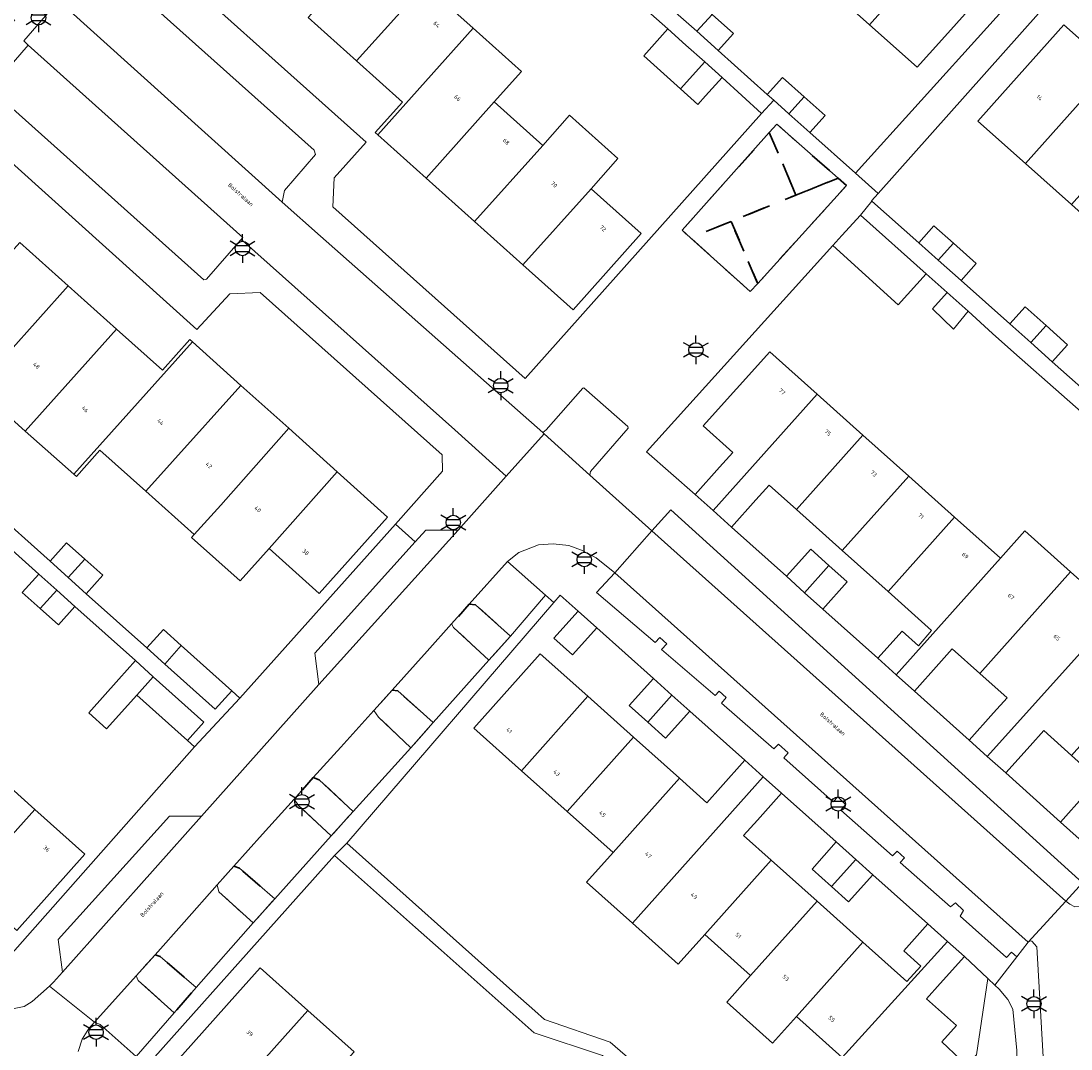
# Model space of a CAD drawing. Extents: x 105780 to 185197, y 477999 to 525027.
# Tile 226 of 256: x 108798 to 108890, y 479600 to 479691. Entities that reach past the tile are written whole.
import ezdxf
from ezdxf.enums import TextEntityAlignment as Align

# ---------------------------------------------------------------- set-up
doc = ezdxf.new("R2010")
doc.units = 0
doc.linetypes.add('XX-HIDDEN', pattern=[4, 2, -2])
for name, color, linetype, lineweight in [('B-GV-GR-HAAG_01-G', 252, 'GR-HAAG1', 13), ('B-GV-GR-MATERIAALGRENS-G', 252, 'XX-HIDDEN', 35), ('B-RO-IE-MEUBILAIR_WEGMEUBILAIR-S', 252, 'Continuous', 25), ('B-XX-KG-KADASTRAAL_BEBOUWING-G', 252, 'Continuous', 20), ('B1-WE-OG-BEBOUWING-T18', 7, 'Continuous', 18), ('B1-WE-OG-TERREIN_ERF-GV', 252, 'Continuous', 18), ('B1-WE-OG-TOPOGRAFIE-T18', 10, 'Continuous', 18), ('B1-WE-VH-VERHARDING_ASFALT-GV', 252, 'Continuous', 18), ('B1-WE-VH-VERHARDING_BETONSTRAATSTEEN-GV', 252, 'Continuous', 18), ('B1-WE-VH-VERHARDING_HALFVERHARDING_SCHELP-GV', 252, 'Continuous', 18), ('B1-WE-VH-VERHARDING_TEGEL-GV', 252, 'Continuous', 18)]:
    doc.layers.add(name, color=color, linetype=linetype, lineweight=lineweight)
doc.styles.add('NLCS-ISO', font='NLCS-ISO.ttf')
doc.styles.add('NLCS-ISO-M200-T18', font='NLCS-ISO.ttf', dxfattribs={"height": 0.36})
doc.linetypes.add('GR-HAAG1', pattern='A,6,[176,NLCS.shx,S=0.125,R=0,X=0,Y=0],-2', length=8)

# ---------------------------------------------------------------- blocks, each defined once
blk = doc.blocks.new('B-SIE-WEG_LICHTMAST-SO')
at = {"ltscale": 0.1}
for p, q in [((0, 1.27), (0, 2.53)), ((-1.1, 0.63), (-2.19, 1.27)), ((1.1, 0.63), (2.19, 1.27)), ((-1.1, -0.63), (-2.19, -1.27)), ((0, -1.27), (0, -2.53)), ((1.1, -0.63), (2.19, -1.27))]:
    blk.add_line(p, q, dxfattribs=at)
at = {"flags": 128}
for points in [[(-1.16, 0.5), (1.16, 0.5)], [(-1.16, -0.5), (1.16, -0.5)]]:
    blk.add_lwpolyline(points, dxfattribs=at)
at = {"ltscale": 0.1}
blk.add_circle((0, 0), 1.27, dxfattribs=at)
at = {"style": 'NLCS-ISO'}
blk.add_attdef('TYPE', text='', height=1.8, dxfattribs=at).set_placement((0, 2.53), align=Align.BOTTOM_CENTER)

msp = doc.modelspace()

# ---------------------------------------------------------------- linework, layer by layer
at = {"layer": 'B-GV-GR-HAAG_01-G', "flags": 128}
msp.add_lwpolyline([(108885.135, 479603.663), (108884.695, 479604.512), (108883.941, 479605.429), (108883.565, 479605.781), (108882.948, 479606.359), (108881.961, 479599.624), (108881.109, 479598.705), (108885.591, 479594.699), (108885.489, 479600.004)], close=True, dxfattribs=at)
at = {"layer": 'B-GV-GR-MATERIAALGRENS-G', "flags": 128}
for points in [[(108864.374, 479681.557), (108863.708, 479680.811), (108866.057, 479675.311), (108869.762, 479676.814)], [(108866.057, 479675.311), (108863.708, 479680.811), (108856.034, 479672.215), (108856.777, 479671.546), (108860.35, 479672.995)], [(108870.503, 479676.162), (108869.762, 479676.814), (108866.057, 479675.311), (108860.35, 479672.995), (108862.685, 479667.535)], [(108860.35, 479672.995), (108856.777, 479671.546), (108862.033, 479666.815), (108862.685, 479667.535)], [(108837.857, 479639.256), (108837.297, 479639.303), (108835.743, 479637.568), (108835.91, 479637.254), (108839.027, 479634.368), (108840.919, 479636.485)], [(108830.999, 479631.678), (108830.517, 479631.746), (108828.879, 479629.93), (108829.293, 479629.359), (108832.14, 479626.661), (108834.124, 479628.881)], [(108824.086, 479623.837), (108823.564, 479624.035), (108821.866, 479622.146), (108822.263, 479621.595), (108825.131, 479618.908), (108827.082, 479621.066)], [(108817.056, 479616.072), (108816.566, 479616.24), (108815.09, 479614.587), (108815.259, 479613.995), (108818.268, 479611.241), (108820.175, 479613.375)], [(108810.075, 479608.294), (108809.628, 479608.451), (108807.972, 479606.593), (108808.149, 479606.179), (108811.316, 479603.342), (108813.257, 479605.572)]]:
    msp.add_lwpolyline(points, close=True, dxfattribs=at)
at = {"layer": 'B-XX-KG-KADASTRAAL_BEBOUWING-G', "flags": 128}
for points in [[(108880.097, 479698.806), (108876.033, 479702.423), (108868.478, 479693.935), (108872.532, 479690.309)], [(108880.097, 479698.806), (108872.532, 479690.309), (108876.721, 479686.562), (108878.888, 479688.984), (108884.315, 479695.051)], [(108833.382, 479693.824), (108829.123, 479697.643), (108823.11, 479690.936), (108827.371, 479687.119)], [(108837.641, 479690.005), (108833.382, 479693.824), (108827.371, 479687.119), (108831.41, 479683.5), (108829.02, 479680.82), (108829.233, 479680.629)], [(108855.455, 479691.397), (108857.318, 479689.731), (108858.665, 479691.223), (108856.795, 479692.896)], [(108858.665, 479691.223), (108857.318, 479689.731), (108859.211, 479688.039), (108860.551, 479689.537)], [(108839.499, 479683.509), (108841.9, 479686.189), (108837.641, 479690.005), (108829.233, 479680.629), (108833.492, 479676.81)], [(108858.019, 479687.032), (108856.357, 479688.519), (108854.771, 479689.939), (108852.65, 479687.571), (108855.896, 479684.664)], [(108893.829, 479686.568), (108889.639, 479690.307), (108884.231, 479684.249), (108882.067, 479681.825), (108886.259, 479678.084)], [(108859.549, 479685.663), (108858.019, 479687.032), (108855.896, 479684.664), (108857.427, 479683.293), (108858.095, 479684.039)], [(108897.871, 479682.961), (108893.829, 479686.568), (108886.259, 479678.084), (108890.301, 479674.477)], [(108863.528, 479684.179), (108864.094, 479683.673), (108865.439, 479682.47), (108866.781, 479683.966), (108864.868, 479685.676)], [(108866.781, 479683.966), (108865.439, 479682.47), (108867.284, 479680.82), (108868.624, 479682.318)], [(108843.759, 479679.692), (108839.499, 479683.509), (108833.492, 479676.81), (108837.751, 479672.992)], [(108848.018, 479675.875), (108850.388, 479678.52), (108846.129, 479682.337), (108843.759, 479679.692), (108837.751, 479672.992), (108842.01, 479669.173)], [(108848.018, 479675.875), (108842.01, 479669.173), (108846.43, 479665.21), (108852.42, 479671.93)], [(108870.104, 479671.754), (108869.305, 479670.87), (108875.065, 479665.665), (108877.506, 479668.367), (108871.736, 479673.56)], [(108876.869, 479671.109), (108878.567, 479669.597), (108879.915, 479671.088), (108878.205, 479672.61)], [(108801.985, 479667.331), (108797.723, 479671.15), (108789.664, 479662.173), (108793.928, 479658.357)], [(108879.915, 479671.088), (108878.567, 479669.597), (108880.587, 479667.798), (108881.924, 479669.299)], [(108806.247, 479663.513), (108801.985, 479667.331), (108793.928, 479658.357), (108798.191, 479654.542)], [(108879.371, 479666.733), (108878.066, 479665.29), (108879.911, 479663.518), (108881.215, 479665.092)], [(108884.886, 479663.97), (108886.73, 479662.327), (108888.07, 479663.825), (108886.223, 479665.471)], [(108888.07, 479663.825), (108886.73, 479662.327), (108888.619, 479660.645), (108889.955, 479662.146)], [(108812.922, 479662.382), (108812.69, 479662.59), (108810.28, 479659.9), (108806.247, 479663.513), (108798.191, 479654.542), (108802.478, 479650.752)], [(108817.182, 479658.562), (108812.922, 479662.382), (108802.478, 479650.752), (108802.706, 479650.551), (108804.781, 479652.868), (108808.817, 479649.245), (108811.158, 479651.853)], [(108867.923, 479657.789), (108863.752, 479661.52), (108857.879, 479654.997), (108860.484, 479652.667), (108859.314, 479651.359), (108857.171, 479648.969), (108858.76, 479647.544)], [(108821.397, 479654.782), (108817.182, 479658.562), (108811.158, 479651.853), (108808.817, 479649.245), (108813.073, 479645.423), (108815.416, 479648.031)], [(108871.956, 479654.182), (108867.923, 479657.789), (108858.76, 479647.544), (108860.387, 479646.086), (108862.53, 479648.476), (108863.703, 479649.787), (108866.104, 479647.64)], [(108825.655, 479650.965), (108821.397, 479654.782), (108815.416, 479648.031), (108813.073, 479645.423), (108812.853, 479645.177), (108817.111, 479641.354), (108819.673, 479644.207)], [(108875.989, 479650.575), (108871.956, 479654.182), (108866.104, 479647.64), (108870.136, 479644.034)], [(108825.655, 479650.965), (108819.673, 479644.207), (108824.08, 479640.25), (108830.11, 479646.97)], [(108880.021, 479646.968), (108875.989, 479650.575), (108870.136, 479644.034), (108874.17, 479640.426)], [(108884.054, 479643.36), (108880.021, 479646.968), (108874.17, 479640.426), (108877.999, 479637.001), (108876.836, 479635.651), (108875.4, 479636.938), (108873.257, 479634.547), (108874.874, 479633.098)], [(108890.236, 479642.156), (108886.203, 479645.763), (108884.054, 479643.36), (108874.874, 479633.098), (108876.48, 479631.659), (108878.623, 479634.049), (108879.813, 479635.379), (108882.235, 479633.212)], [(108803.436, 479643.278), (108801.85, 479644.699), (108800.395, 479643.076), (108801.98, 479641.656)], [(108868.956, 479642.714), (108867.361, 479644.144), (108865.218, 479641.755), (108866.806, 479640.313)], [(108803.436, 479643.278), (108801.98, 479641.656), (108803.581, 479640.221), (108805.036, 479641.844)], [(108868.956, 479642.714), (108866.806, 479640.313), (108868.414, 479638.851), (108870.576, 479641.262)], [(108800.978, 479640.538), (108799.393, 479641.959), (108797.938, 479640.336), (108799.524, 479638.915)], [(108894.275, 479638.543), (108890.236, 479642.156), (108882.235, 479633.212), (108884.639, 479631.06), (108883.445, 479629.725), (108881.303, 479627.334), (108882.901, 479625.901)], [(108802.579, 479639.104), (108800.978, 479640.538), (108799.524, 479638.915), (108801.124, 479637.481)], [(108848.514, 479637.219), (108846.876, 479638.683), (108844.743, 479636.297), (108846.382, 479634.833)], [(108898.3, 479634.942), (108894.275, 479638.543), (108882.901, 479625.901), (108884.526, 479624.445), (108886.669, 479626.835), (108887.867, 479628.174), (108890.3, 479625.998)], [(108811.939, 479635.66), (108810.363, 479637.072), (108808.907, 479635.449), (108810.482, 479634.037)], [(108811.939, 479635.66), (108810.482, 479634.037), (108814.933, 479630.048), (108816.389, 479631.671)], [(108847.724, 479631.196), (108843.531, 479634.94), (108837.701, 479628.402), (108841.901, 479624.648)], [(108902.327, 479631.328), (108898.3, 479634.942), (108890.3, 479625.998), (108892.694, 479623.856), (108891.491, 479622.511), (108889.35, 479620.121), (108890.988, 479618.652)], [(108809.479, 479632.921), (108807.905, 479634.332), (108806.449, 479632.709), (108803.796, 479629.749), (108805.368, 479628.34), (108808.021, 479631.3)], [(108809.479, 479632.921), (108808.021, 479631.3), (108812.475, 479627.308), (108813.931, 479628.931)], [(108855.136, 479631.303), (108853.505, 479632.76), (108851.373, 479630.373), (108853.002, 479628.917)], [(108856.715, 479629.891), (108855.136, 479631.303), (108853.002, 479628.917), (108854.583, 479627.505)], [(108851.761, 479627.591), (108847.724, 479631.196), (108841.901, 479624.648), (108845.917, 479621.056)], [(108855.8, 479623.985), (108851.761, 479627.591), (108845.917, 479621.056), (108849.953, 479617.447)], [(108799.054, 479621.243), (108794.788, 479625.051), (108788.784, 479618.338), (108793.046, 479614.526)], [(108863.179, 479624.115), (108861.557, 479625.565), (108859.424, 479623.177), (108858.217, 479621.826), (108855.8, 479623.985), (108849.953, 479617.447), (108847.62, 479614.838), (108851.656, 479611.23)], [(108863.876, 479616.773), (108861.45, 479618.939), (108862.657, 479620.29), (108864.789, 479622.676), (108863.179, 479624.115), (108851.656, 479611.23), (108855.69, 479607.621), (108858.023, 479610.23)], [(108799.054, 479621.243), (108793.046, 479614.526), (108797.47, 479610.57), (108803.46, 479617.31)], [(108871.325, 479616.835), (108869.608, 479618.37), (108867.476, 479615.984), (108869.183, 479614.458)], [(108867.913, 479613.167), (108863.876, 479616.773), (108858.023, 479610.23), (108862.059, 479606.622)], [(108872.826, 479615.494), (108871.325, 479616.835), (108869.183, 479614.458), (108870.694, 479613.107)], [(108871.952, 479609.562), (108867.913, 479613.167), (108862.059, 479606.622), (108859.963, 479604.279), (108863.999, 479600.669), (108866.095, 479603.013)], [(108879.397, 479609.622), (108877.675, 479611.16), (108875.542, 479608.775), (108877.051, 479607.427), (108875.826, 479606.101), (108871.952, 479609.562), (108866.095, 479603.013), (108870.13, 479599.404)], [(108878.889, 479600.772), (108880.181, 479602.213), (108877.551, 479604.561), (108878.753, 479605.907), (108880.885, 479608.293), (108879.397, 479609.622), (108870.13, 479599.404), (108874.31, 479595.666), (108876.491, 479593.715), (108880.378, 479597.915), (108879.885, 479598.434), (108880.507, 479599.242)], [(108821.079, 479601.312), (108823.076, 479603.55), (108818.881, 479607.294), (108816.884, 479605.055), (108811.08, 479598.55), (108815.275, 479594.807)], [(108827.155, 479599.911), (108823.076, 479603.55), (108821.079, 479601.312), (108815.275, 479594.807), (108819.224, 479591.283), (108825.124, 479597.702)]]:
    msp.add_lwpolyline(points, close=True, dxfattribs=at)
at = {"layer": 'B1-WE-OG-TERREIN_ERF-GV', "flags": 128}
for points in [[(108806.947, 479699.003), (108828.209, 479679.979), (108825.392, 479676.836), (108825.294, 479674.287), (108842.222, 479659.171), (108863.033, 479682.485), (108859.549, 479685.663), (108858.095, 479684.039), (108857.427, 479683.293), (108855.896, 479684.664), (108852.65, 479687.571), (108854.771, 479689.939), (108851.032, 479693.286)], [(108858.665, 479691.223), (108860.551, 479689.537), (108859.211, 479688.039), (108863.528, 479684.179), (108864.868, 479685.676), (108866.781, 479683.966), (108868.624, 479682.318), (108867.284, 479680.82), (108871.283, 479677.244), (108888.64, 479696.453)], [(108884.315, 479695.051), (108878.888, 479688.984), (108876.721, 479686.562), (108872.532, 479690.309), (108868.478, 479693.935)], [(108890.53, 479694.828), (108873.284, 479675.455), (108872.711, 479674.812), (108872.739, 479674.787), (108876.869, 479671.109), (108878.205, 479672.61), (108879.915, 479671.088), (108881.924, 479669.299), (108880.587, 479667.798), (108884.886, 479663.97), (108886.223, 479665.471), (108888.07, 479663.825), (108889.955, 479662.146), (108888.619, 479660.645), (108892.925, 479656.812)], [(108833.382, 479693.824), (108837.641, 479690.005), (108841.9, 479686.189), (108839.499, 479683.509), (108843.759, 479679.692), (108846.129, 479682.337), (108850.388, 479678.52), (108848.018, 479675.875), (108852.42, 479671.93), (108846.43, 479665.21), (108842.01, 479669.173), (108837.751, 479672.992), (108833.492, 479676.81), (108829.233, 479680.629), (108829.02, 479680.82), (108831.41, 479683.5), (108827.371, 479687.119), (108823.11, 479690.936)], [(108795.066, 479647.853), (108800.395, 479643.076), (108801.85, 479644.699), (108803.436, 479643.278), (108805.036, 479641.844), (108803.581, 479640.221), (108808.907, 479635.449), (108810.363, 479637.072), (108811.939, 479635.66), (108816.389, 479631.671), (108817.11, 479631.025), (108830.794, 479646.359), (108834.946, 479651.012), (108834.907, 479652.463), (108818.892, 479666.732), (108816.204, 479666.613), (108813.322, 479663.468), (108792.224, 479682.472)], [(108797.723, 479671.15), (108801.985, 479667.331), (108806.247, 479663.513), (108810.28, 479659.9), (108812.69, 479662.59), (108812.922, 479662.382), (108817.182, 479658.562), (108821.397, 479654.782), (108825.655, 479650.965), (108830.11, 479646.97), (108824.08, 479640.25), (108819.673, 479644.207), (108817.111, 479641.354), (108812.853, 479645.177), (108813.073, 479645.423), (108808.817, 479649.245), (108804.781, 479652.868), (108802.706, 479650.551), (108802.478, 479650.752), (108798.191, 479654.542), (108793.928, 479658.357)], [(108893.633, 479654.052), (108885.246, 479661.471), (108883.362, 479663.136), (108881.215, 479665.092), (108879.911, 479663.518), (108878.066, 479665.29), (108879.371, 479666.733), (108877.506, 479668.367), (108875.065, 479665.665), (108869.305, 479670.87), (108852.895, 479652.71), (108857.171, 479648.969), (108859.314, 479651.359), (108860.484, 479652.667), (108857.879, 479654.997), (108863.752, 479661.52), (108867.923, 479657.789), (108871.956, 479654.182), (108875.989, 479650.575), (108880.021, 479646.968), (108884.054, 479643.36), (108886.203, 479645.763), (108890.236, 479642.156), (108894.275, 479638.543)], [(108795.7, 479607.086), (108813.118, 479626.732), (108812.475, 479627.308), (108808.021, 479631.3), (108805.368, 479628.34), (108803.796, 479629.749), (108806.449, 479632.709), (108807.905, 479634.332), (108802.579, 479639.104), (108801.124, 479637.481), (108799.524, 479638.915), (108797.938, 479640.336), (108799.393, 479641.959), (108794.064, 479646.736)], [(108870.13, 479599.404), (108866.095, 479603.013), (108863.999, 479600.669), (108859.963, 479604.279), (108862.059, 479606.622), (108858.023, 479610.23), (108855.69, 479607.621), (108851.656, 479611.23), (108847.62, 479614.838), (108849.953, 479617.447), (108845.917, 479621.056), (108841.901, 479624.648), (108837.701, 479628.402), (108843.531, 479634.94), (108847.724, 479631.196), (108851.761, 479627.591), (108855.8, 479623.985), (108858.217, 479621.826), (108859.424, 479623.177), (108861.557, 479625.565), (108856.715, 479629.891), (108854.583, 479627.505), (108853.002, 479628.917), (108851.373, 479630.373), (108853.505, 479632.76), (108848.514, 479637.219), (108846.382, 479634.833), (108844.743, 479636.297), (108846.876, 479638.683), (108845.3, 479640.092), (108844.744, 479639.447), (108826.505, 479618.265), (108841.111, 479605.246), (108843.06, 479603.509), (108843.918, 479602.744), (108849.709, 479600.747), (108852.112, 479598.659)], [(108794.788, 479625.051), (108799.054, 479621.243), (108803.46, 479617.31), (108797.47, 479610.57)], [(108849.036, 479599.578), (108843, 479601.582), (108834.828, 479608.836), (108832.574, 479610.848), (108825.437, 479617.179), (108806.213, 479595.632)], [(108811.08, 479598.55), (108816.884, 479605.055), (108818.881, 479607.294), (108823.076, 479603.55), (108827.155, 479599.911)]]:
    msp.add_lwpolyline(points, dxfattribs=at)
for points in [[(108902.428, 479663.657), (108898.385, 479667.265), (108900.549, 479669.689), (108896.507, 479673.296), (108894.343, 479670.871), (108890.301, 479674.477), (108886.259, 479678.084), (108882.067, 479681.825), (108884.231, 479684.249), (108889.639, 479690.307), (108893.829, 479686.568), (108897.871, 479682.961), (108901.913, 479679.355), (108905.955, 479675.748), (108909.997, 479672.142), (108914.039, 479668.535), (108918.231, 479664.795), (108912.824, 479658.736), (108910.66, 479656.311), (108906.426, 479660.089)], [(108888.619, 479660.645), (108886.73, 479662.327), (108884.886, 479663.97), (108880.587, 479667.798), (108878.567, 479669.597), (108876.869, 479671.109), (108872.739, 479674.787), (108871.736, 479673.56), (108877.506, 479668.367), (108879.371, 479666.733), (108881.215, 479665.092), (108883.362, 479663.136), (108885.246, 479661.471), (108893.633, 479654.052), (108897.68, 479650.433), (108901.417, 479647.114), (108902.478, 479648.306), (108898.752, 479651.623), (108896.666, 479653.481), (108894.864, 479655.086), (108892.925, 479656.812)], [(108866.104, 479647.64), (108863.703, 479649.787), (108862.53, 479648.476), (108860.387, 479646.086), (108865.218, 479641.755), (108867.361, 479644.144), (108868.956, 479642.714), (108870.576, 479641.262), (108868.414, 479638.851), (108873.257, 479634.547), (108875.4, 479636.938), (108876.836, 479635.651), (108877.999, 479637.001), (108874.17, 479640.426), (108870.136, 479644.034)], [(108882.235, 479633.212), (108879.813, 479635.379), (108878.623, 479634.049), (108876.48, 479631.659), (108881.303, 479627.334), (108883.445, 479629.725), (108884.639, 479631.06)], [(108890.3, 479625.998), (108887.867, 479628.174), (108886.669, 479626.835), (108884.526, 479624.445), (108889.35, 479620.121), (108891.491, 479622.511), (108892.694, 479623.856)], [(108872.826, 479615.494), (108870.694, 479613.107), (108869.183, 479614.458), (108867.476, 479615.984), (108869.608, 479618.37), (108864.789, 479622.676), (108862.657, 479620.29), (108861.45, 479618.939), (108863.876, 479616.773), (108867.913, 479613.167), (108871.952, 479609.562), (108875.826, 479606.101), (108877.051, 479607.427), (108875.542, 479608.775), (108877.675, 479611.16)], [(108841.111, 479605.246), (108826.505, 479618.265), (108825.437, 479617.179), (108832.574, 479610.848), (108834.828, 479608.836), (108843, 479601.582), (108849.036, 479599.578), (108861.643, 479588.034), (108862.657, 479589.264), (108857.702, 479593.796), (108856.113, 479595.183), (108853.395, 479597.544), (108852.112, 479598.659), (108849.709, 479600.747), (108843.918, 479602.744), (108843.06, 479603.509)], [(108882.948, 479606.359), (108880.885, 479608.293), (108878.753, 479605.907), (108877.551, 479604.561), (108880.181, 479602.213), (108878.889, 479600.772), (108880.507, 479599.242), (108879.885, 479598.434), (108880.378, 479597.915), (108881.109, 479598.705), (108881.961, 479599.624)]]:
    msp.add_lwpolyline(points, close=True, dxfattribs=at)
at = {"layer": 'B1-WE-VH-VERHARDING_ASFALT-GV', "flags": 128}
msp.add_lwpolyline([(108828.879, 479629.93), (108830.517, 479631.746), (108833.591, 479635.17), (108835.743, 479637.568), (108837.297, 479639.303), (108840.666, 479643.067), (108841.647, 479643.859), (108843.384, 479644.513), (108844.686, 479644.629), (108846.047, 479644.469), (108847.189, 479644.072), (108848.472, 479643.387), (108850.109, 479642.07), (108853.355, 479645.774), (108847.919, 479650.661), (108843.897, 479654.296), (108840.533, 479650.573), (108836.305, 479645.829), (108824.048, 479632.235), (108813.723, 479620.649), (108801.484, 479606.916), (108800.685, 479606.02), (108800.325, 479605.69), (108804.298, 479602.51), (108807.972, 479606.593), (108809.628, 479608.451), (108812.188, 479611.327), (108815.09, 479614.587), (108816.566, 479616.24), (108819.099, 479619.063), (108821.866, 479622.146), (108823.564, 479624.035), (108825.994, 479626.73)], close=True, dxfattribs=at)
at = {"layer": 'B1-WE-VH-VERHARDING_BETONSTRAATSTEEN-GV', "flags": 128}
for points in [[(108801.582, 479692.022), (108820.82, 479674.692), (108821.04, 479675.703), (108823.764, 479678.879), (108823.651, 479679.267), (108805.202, 479695.76), (108805.023, 479695.737), (108801.895, 479692.191), (108801.753, 479692.071)], [(108801.582, 479692.022), (108801.136, 479692.423), (108798.073, 479688.879), (108798.464, 479688.523), (108817.371, 479671.594), (108817.15, 479671.332), (108817.328, 479671.321), (108836.03, 479654.659), (108840.533, 479650.573), (108843.897, 479654.296), (108843.762, 479654.419), (108839.324, 479658.35), (108824.204, 479671.704), (108820.82, 479674.692)], [(108798.464, 479688.523), (108795.117, 479684.67), (108813.937, 479667.865), (108814.147, 479667.922), (108817.15, 479671.332), (108817.371, 479671.594)], [(108843.762, 479654.419), (108843.897, 479654.296), (108847.919, 479650.661), (108847.968, 479650.987), (108851.282, 479654.786), (108851.26, 479654.948), (108847.393, 479658.341), (108847.297, 479658.305), (108844.059, 479654.64)], [(108855.032, 479647.619), (108853.355, 479645.774), (108889.812, 479613.163), (108891.272, 479614.769)], [(108836.305, 479645.829), (108833.472, 479645.823), (108832.545, 479644.795), (108823.696, 479634.978), (108824.048, 479632.235)], [(108853.355, 479645.774), (108850.109, 479642.07), (108886.492, 479609.544), (108889.812, 479613.163)], [(108844.012, 479640.097), (108840.666, 479643.067), (108837.297, 479639.303), (108837.857, 479639.256), (108840.919, 479636.485)], [(108850.109, 479642.07), (108848.508, 479640.336), (108853.674, 479635.932), (108854.081, 479636.372), (108854.691, 479635.808), (108854.22, 479635.3), (108858.931, 479631.253), (108859.307, 479631.66), (108859.917, 479631.096), (108859.512, 479630.59), (108864.108, 479626.556), (108864.532, 479626.98), (108865.362, 479626.212), (108864.987, 479625.773), (108869.316, 479621.892), (108869.756, 479622.333), (108870.418, 479621.657), (108870.012, 479621.184), (108874.559, 479617.164), (108874.967, 479617.572), (108875.611, 479616.976), (108875.235, 479616.57), (108879.662, 479612.659), (108880.106, 479613.003), (108880.802, 479612.328), (108880.51, 479611.843), (108884.585, 479608.197), (108885.024, 479608.671), (108885.497, 479608.265), (108886.492, 479609.544)], [(108839.027, 479634.368), (108835.91, 479637.254), (108835.743, 479637.568), (108833.591, 479635.17), (108830.517, 479631.746), (108830.999, 479631.678), (108834.124, 479628.881)], [(108832.14, 479626.661), (108829.293, 479629.359), (108828.879, 479629.93), (108825.994, 479626.73), (108823.564, 479624.035), (108824.086, 479623.837), (108827.082, 479621.066)], [(108919.292, 479614.274), (108919.903, 479614.526), (108920.734, 479614.982), (108923.737, 479617.952), (108923.511, 479620.456), (108930.009, 479627.607), (108929.539, 479628.388), (108918.789, 479616.343), (108914.094, 479616.069), (108908.186, 479615.725), (108907.209, 479615.668), (108905.615, 479615.575), (108899.562, 479615.222), (108895.197, 479614.968), (108894.748, 479615.196), (108893.079, 479616.757), (108891.272, 479614.769), (108889.812, 479613.163), (108890.153, 479612.883), (108890.602, 479612.655), (108907.665, 479613.226)], [(108825.131, 479618.908), (108822.263, 479621.595), (108821.866, 479622.146), (108819.099, 479619.063), (108816.566, 479616.24), (108817.056, 479616.072), (108820.175, 479613.375)], [(108813.723, 479620.649), (108810.89, 479620.643), (108801.114, 479609.798), (108801.484, 479606.916)], [(108818.268, 479611.241), (108815.259, 479613.995), (108815.09, 479614.587), (108812.188, 479611.327), (108809.628, 479608.451), (108810.075, 479608.294), (108813.257, 479605.572)], [(108808.149, 479606.179), (108807.972, 479606.593), (108804.298, 479602.51), (108804.805, 479602.295), (108807.966, 479599.495), (108811.316, 479603.342)]]:
    msp.add_lwpolyline(points, close=True, dxfattribs=at)
for points in [[(108890.602, 479612.655), (108890.153, 479612.883), (108889.812, 479613.163), (108886.492, 479609.544), (108886.667, 479609.665), (108886.831, 479609.638), (108887.275, 479609.133), (108888.876, 479581.098), (108889.836, 479564.276), (108889.804, 479563.738), (108889.692, 479563.149), (108889.482, 479562.557), (108888.883, 479561.415), (108888.227, 479560.549), (108887.185, 479559.38), (108891.053, 479555.898)], [(108888.876, 479581.098), (108887.275, 479609.133), (108886.831, 479609.638), (108886.667, 479609.665), (108886.492, 479609.544), (108885.497, 479608.265), (108883.565, 479605.781), (108883.941, 479605.429), (108884.695, 479604.512), (108885.135, 479603.663), (108885.489, 479600.004)], [(108802.872, 479599.935), (108803.222, 479601.026), (108803.806, 479601.963), (108804.298, 479602.51), (108800.325, 479605.69), (108798.825, 479604.317), (108798.123, 479603.899), (108796.503, 479603.576), (108795.344, 479603.581), (108794.26, 479603.768), (108793.147, 479604.296), (108792.049, 479605.194), (108788.793, 479601.666), (108789.743, 479600.723), (108790.231, 479599.893)]]:
    msp.add_lwpolyline(points, dxfattribs=at)
at = {"layer": 'B1-WE-VH-VERHARDING_HALFVERHARDING_SCHELP-GV', "flags": 128}
for points in [[(108851.032, 479693.286), (108854.771, 479689.939), (108856.357, 479688.519), (108858.019, 479687.032), (108859.549, 479685.663), (108863.033, 479682.485), (108864.094, 479683.673), (108863.528, 479684.179), (108859.211, 479688.039), (108857.318, 479689.731), (108855.455, 479691.397)], [(108794.064, 479646.736), (108799.393, 479641.959), (108800.978, 479640.538), (108802.579, 479639.104), (108807.905, 479634.332), (108809.479, 479632.921), (108813.931, 479628.931), (108812.475, 479627.308), (108813.118, 479626.732), (108817.11, 479631.025), (108816.389, 479631.671), (108814.933, 479630.048), (108810.482, 479634.037), (108808.907, 479635.449), (108803.581, 479640.221), (108801.98, 479641.656), (108800.395, 479643.076), (108795.066, 479647.853)]]:
    msp.add_lwpolyline(points, dxfattribs=at)
at = {"layer": 'B1-WE-VH-VERHARDING_TEGEL-GV', "flags": 128}
for points in [[(108891.539, 479703.108), (108888.315, 479699.512), (108869.413, 479716.213), (108872.735, 479719.902), (108872.631, 479720.061), (108847.169, 479742.76), (108843.964, 479745.595), (108841.63, 479742.956), (108844.237, 479740.605), (108868.467, 479718.755), (108866.278, 479716.28), (108888.64, 479696.453), (108871.283, 479677.244), (108873.284, 479675.455), (108890.53, 479694.828)], [(108890.988, 479618.652), (108889.35, 479620.121), (108884.526, 479624.445), (108882.901, 479625.901), (108881.303, 479627.334), (108876.48, 479631.659), (108874.874, 479633.098), (108873.257, 479634.547), (108868.414, 479638.851), (108866.806, 479640.313), (108865.218, 479641.755), (108860.387, 479646.086), (108858.76, 479647.544), (108857.171, 479648.969), (108852.895, 479652.71), (108869.305, 479670.87), (108870.104, 479671.754), (108871.736, 479673.56), (108872.739, 479674.787), (108872.711, 479674.812), (108873.284, 479675.455), (108871.283, 479677.244), (108867.284, 479680.82), (108865.439, 479682.47), (108864.094, 479683.673), (108863.033, 479682.485), (108842.222, 479659.171), (108825.294, 479674.287), (108825.392, 479676.836), (108828.209, 479679.979), (108806.947, 479699.003)], [(108805.202, 479695.76), (108823.651, 479679.267), (108823.764, 479678.879), (108821.04, 479675.703), (108820.82, 479674.692), (108824.204, 479671.704), (108839.324, 479658.35), (108843.762, 479654.419), (108844.059, 479654.64), (108847.297, 479658.305), (108847.393, 479658.341), (108851.26, 479654.948), (108851.282, 479654.786), (108847.968, 479650.987), (108847.919, 479650.661), (108853.355, 479645.774), (108855.032, 479647.619), (108891.272, 479614.769)], [(108797.284, 479690.742), (108791.226, 479683.592), (108791.218, 479683.379), (108792.224, 479682.472), (108813.322, 479663.468), (108816.204, 479666.613), (108818.892, 479666.732), (108834.907, 479652.463), (108834.946, 479651.012), (108830.794, 479646.359), (108832.545, 479644.795), (108833.472, 479645.823), (108836.305, 479645.829), (108840.533, 479650.573), (108836.03, 479654.659), (108817.328, 479671.321), (108817.15, 479671.332), (108814.147, 479667.922), (108813.937, 479667.865), (108795.117, 479684.67), (108798.464, 479688.523), (108798.073, 479688.879), (108801.136, 479692.423)], [(108796.503, 479603.576), (108798.123, 479603.899), (108798.825, 479604.317), (108800.325, 479605.69), (108800.685, 479606.02), (108801.484, 479606.916), (108801.114, 479609.798), (108810.89, 479620.643), (108813.723, 479620.649), (108824.048, 479632.235), (108823.696, 479634.978), (108832.545, 479644.795), (108830.794, 479646.359), (108817.11, 479631.025), (108813.118, 479626.732), (108795.7, 479607.086)], [(108806.213, 479595.632), (108825.437, 479617.179), (108826.505, 479618.265), (108844.744, 479639.447), (108844.012, 479640.097), (108840.919, 479636.485), (108839.027, 479634.368), (108834.124, 479628.881), (108832.14, 479626.661), (108827.082, 479621.066), (108825.131, 479618.908), (108820.175, 479613.375), (108818.268, 479611.241), (108813.257, 479605.572), (108811.316, 479603.342), (108807.966, 479599.495), (108804.805, 479602.295), (108804.298, 479602.51), (108803.806, 479601.963), (108803.222, 479601.026), (108802.872, 479599.935)]]:
    msp.add_lwpolyline(points, dxfattribs=at)
for points in [[(108856.777, 479671.546), (108856.034, 479672.215), (108863.708, 479680.811), (108864.374, 479681.557), (108869.762, 479676.814), (108870.503, 479676.162), (108862.685, 479667.535), (108862.033, 479666.815)], [(108864.532, 479626.98), (108864.108, 479626.556), (108859.512, 479630.59), (108859.917, 479631.096), (108859.307, 479631.66), (108858.931, 479631.253), (108854.22, 479635.3), (108854.691, 479635.808), (108854.081, 479636.372), (108853.674, 479635.932), (108848.508, 479640.336), (108850.109, 479642.07), (108848.472, 479643.387), (108847.189, 479644.072), (108846.047, 479644.469), (108844.686, 479644.629), (108843.384, 479644.513), (108841.647, 479643.859), (108840.666, 479643.067), (108844.012, 479640.097), (108844.744, 479639.447), (108845.3, 479640.092), (108846.876, 479638.683), (108848.514, 479637.219), (108853.505, 479632.76), (108855.136, 479631.303), (108856.715, 479629.891), (108861.557, 479625.565), (108863.179, 479624.115), (108864.789, 479622.676), (108869.608, 479618.37), (108871.325, 479616.835), (108872.826, 479615.494), (108877.675, 479611.16), (108879.397, 479609.622), (108880.885, 479608.293), (108882.948, 479606.359), (108883.565, 479605.781), (108885.497, 479608.265), (108885.024, 479608.671), (108884.585, 479608.197), (108880.51, 479611.843), (108880.802, 479612.328), (108880.106, 479613.003), (108879.662, 479612.659), (108875.235, 479616.57), (108875.611, 479616.976), (108874.967, 479617.572), (108874.559, 479617.164), (108870.012, 479621.184), (108870.418, 479621.657), (108869.756, 479622.333), (108869.316, 479621.892), (108864.987, 479625.773), (108865.362, 479626.212)]]:
    msp.add_lwpolyline(points, close=True, dxfattribs=at)

# ---------------------------------------------------------------- block references
at = {"layer": 'B-RO-IE-MEUBILAIR_WEGMEUBILAIR-S', "xscale": 0.5, "yscale": 0.5, "zscale": 0.5}
for p in [(108799.372, 479690.925), (108817.331, 479670.611), (108857.252, 479661.687), (108840.066, 479658.54), (108835.886, 479646.495), (108847.417, 479643.232), (108822.561, 479621.917), (108869.78, 479621.714), (108887.011, 479604.127), (108804.439, 479601.627)]:
    msp.add_blockref('B-SIE-WEG_LICHTMAST-SO', p, dxfattribs=at)

# ---------------------------------------------------------------- texts
at = {"layer": 'B1-WE-OG-BEBOUWING-T18', "style": 'NLCS-ISO-M200-T18'}
for s, rotation, p in [('64', 318.1, (108834.428, 479690.335)), ('66', 318.1, (108836.259, 479683.862)), ('14', 318.3, (108887.482, 479683.894)), ('68', 318.1, (108840.546, 479680.021)), ('70', 318.1, (108844.761, 479676.243)), ('72', 318.1, (108849.065, 479672.386)), ('48', 318.1, (108799.184, 479660.304)), ('77', 318.2, (108864.825, 479658.009)), ('46', 318.1, (108803.476, 479656.464)), ('44', 318.1, (108810.114, 479655.345)), ('75', 318.2, (108868.858, 479654.402)), ('42', 318.1, (108814.371, 479651.522)), ('73', 318.2, (108872.891, 479650.796)), ('40', 318.1, (108818.673, 479647.659)), ('71', 318.2, (108877.063, 479647.063)), ('38', 318.1, (108822.886, 479643.876)), ('69', 318.2, (108880.956, 479643.581)), ('67', 318.2, (108884.988, 479639.974)), ('65', 318.2, (108889.021, 479636.367)), ('41', 318.2, (108840.806, 479628.177)), ('43', 318.2, (108844.982, 479624.444)), ('45', 318.2, (108849.017, 479620.835)), ('36', 318.2, (108800.078, 479617.78)), ('47', 318.2, (108853.052, 479617.226)), ('49', 318.2, (108857.088, 479613.617)), ('51', 318.2, (108860.984, 479610.134)), ('53', 318.2, (108865.159, 479606.4)), ('55', 318.2, (108869.195, 479602.792)), ('39', 318.3, (108817.976, 479601.535))]:
    msp.add_text(s, height=0.36, rotation=rotation, dxfattribs=at).set_placement(p, align=Align.MIDDLE)
at = {"layer": 'B1-WE-OG-TOPOGRAFIE-T18', "style": 'NLCS-ISO-M200-T18'}
for rotation, p in [(318, (108817.177, 479675.355)), (318.3, (108869.293, 479628.762)), (48, (108809.348, 479612.884))]:
    msp.add_text('Bolstralaan', height=0.36, rotation=rotation, dxfattribs=at).set_placement(p, align=Align.MIDDLE)

doc.saveas('drawing.dxf')
